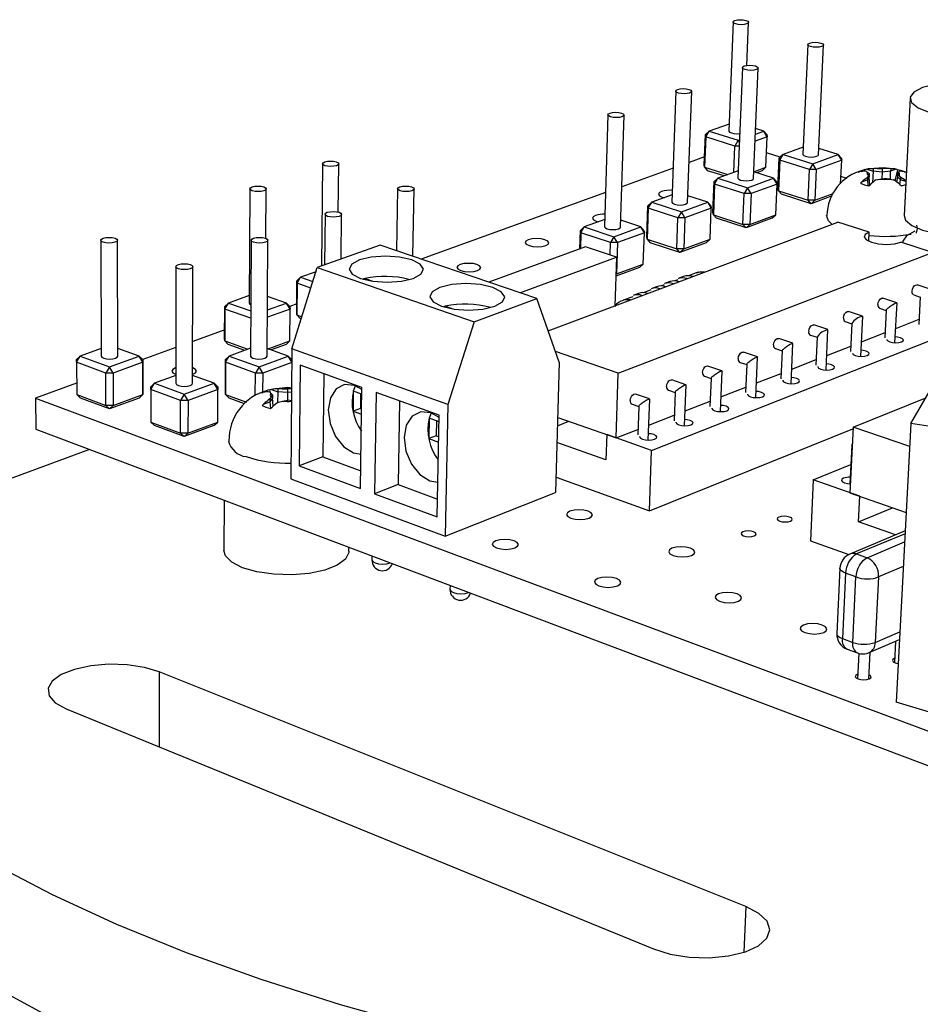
# Model space of a CAD drawing. Extents: x 0 to 195, y 0 to 150.
# Tile 5 of 6: x 130 to 159, y 119 to 150. Entities that reach past the tile are written whole.
import ezdxf

# ---------------------------------------------------------------- set-up
doc = ezdxf.new("R2010")
doc.units = 0
doc.layers.get('0').update_dxf_attribs({"linetype": 'CONTINUOUS'})

msp = doc.modelspace()

# ---------------------------------------------------------------- linework, layer by layer
at = {"color": 7, "linetype": 'CONTINUOUS'}
for p, q in [((152.667, 149.886), (152.531, 146.427)), ((153.105, 148.507), (153.16, 149.873)), ((155.042, 149.169), (154.887, 145.687)), ((155.38, 145.672), (155.539, 149.154)), ((152.963, 148.438), (152.822, 144.932)), ((153.32, 144.919), (153.464, 148.424)), ((150.848, 147.694), (150.724, 144.166)), ((151.225, 144.153), (151.354, 147.682)), ((158.288, 147.469), (158.094, 143.741)), ((148.698, 146.938), (148.589, 143.386)), ((149.095, 143.375), (149.208, 146.928)), ((151.908, 146.42), (151.788, 146.31)), ((151.802, 146.238), (151.908, 146.42)), ((152.54, 146.646), (151.908, 146.42)), ((151.908, 146.42), (152.834, 146.129)), ((153.378, 146.325), (153.644, 146.42)), ((153.644, 146.42), (153.385, 146.501)), ((153.753, 146.238), (153.644, 146.42)), ((153.738, 146.31), (153.644, 146.42)), ((151.752, 145.345), (151.788, 146.31)), ((151.802, 146.238), (151.765, 145.272)), ((151.802, 146.238), (151.788, 146.31)), ((152.727, 145.945), (151.802, 146.238)), ((152.834, 146.129), (152.727, 145.945)), ((152.834, 146.129), (152.871, 146.142)), ((152.868, 146.071), (152.834, 146.129)), ((153.753, 146.238), (153.369, 146.099)), ((153.712, 145.272), (153.753, 146.238)), ((153.738, 146.31), (153.753, 146.238)), ((152.694, 145.109), (152.727, 145.945)), ((152.863, 145.945), (152.727, 145.945)), ((154.16, 145.59), (153.731, 145.726)), ((154.897, 145.912), (154.259, 145.679)), ((156.008, 145.679), (155.389, 145.873)), ((151.762, 145.604), (151.272, 145.427)), ((154.094, 144.597), (154.136, 145.568)), ((154.151, 145.495), (154.109, 144.523)), ((154.259, 145.679), (154.136, 145.568)), ((154.151, 145.495), (154.136, 145.568)), ((154.151, 145.495), (154.259, 145.679)), ((155.092, 145.198), (154.151, 145.495)), ((154.259, 145.679), (155.199, 145.383)), ((155.199, 145.383), (156.008, 145.679)), ((156.119, 145.495), (155.31, 145.198)), ((156.119, 145.495), (156.008, 145.679)), ((156.101, 145.568), (156.008, 145.679)), ((156.083, 144.748), (156.119, 145.495)), ((156.101, 145.568), (156.119, 145.495)), ((139.635, 145.385), (139.601, 142.134)), ((140.135, 143.85), (140.153, 145.381)), ((150.762, 145.243), (149.136, 144.656)), ((151.765, 145.272), (151.752, 145.345)), ((151.765, 145.272), (152.497, 145.038)), ((151.765, 145.272), (151.861, 145.163)), ((152.382, 144.996), (151.861, 145.163)), ((152.832, 145.16), (152.189, 144.926)), ((153.329, 145.132), (153.712, 145.272)), ((153.953, 144.926), (153.329, 145.125)), ((153.591, 145.163), (153.413, 145.098)), ((153.591, 145.163), (153.712, 145.272)), ((155.048, 144.223), (155.092, 145.198)), ((155.199, 145.383), (155.092, 145.198)), ((155.31, 145.198), (155.092, 145.198)), ((155.31, 145.198), (155.199, 145.383)), ((155.31, 145.198), (155.265, 144.223)), ((156.634, 145.114), (156.685, 145.126)), ((156.91, 145.21), (156.855, 145.196)), ((156.865, 145.143), (156.855, 145.196)), ((156.893, 145.143), (156.938, 145.115)), ((156.91, 145.21), (157.114, 145.145)), ((156.938, 145.115), (156.991, 145.073)), ((157.45, 145.259), (156.986, 145.223)), ((157.114, 145.145), (157.089, 144.781)), ((157.118, 145.226), (157.114, 145.145)), ((157.398, 145.12), (157.114, 145.145)), ((157.247, 145.23), (157.118, 145.226)), ((157.247, 145.23), (157.403, 145.226)), ((157.398, 145.12), (157.39, 144.906)), ((157.403, 145.226), (157.398, 145.12)), ((157.669, 145.145), (157.398, 145.12)), ((157.552, 145.23), (157.403, 145.226)), ((157.811, 145.212), (157.45, 145.259)), ((157.673, 145.226), (157.552, 145.23)), ((157.667, 144.889), (157.669, 145.145)), ((157.673, 145.226), (157.669, 145.145)), ((157.842, 145.21), (157.669, 145.145)), ((157.886, 145.196), (157.808, 144.841)), ((157.886, 145.196), (157.842, 145.21)), ((157.918, 145.115), (157.89, 145.073)), ((157.918, 145.115), (157.94, 145.143)), ((158.108, 145.126), (158.148, 145.114)), ((152.029, 143.837), (152.067, 144.815)), ((152.189, 144.926), (152.067, 144.815)), ((152.081, 144.74), (152.067, 144.815)), ((152.081, 144.74), (152.189, 144.926)), ((152.189, 144.926), (153.131, 144.624)), ((153.131, 144.624), (153.953, 144.926)), ((154.064, 144.74), (153.953, 144.926)), ((154.049, 144.815), (153.953, 144.926)), ((154.049, 144.815), (154.064, 144.74)), ((156.287, 144.919), (156.094, 144.98)), ((156.76, 144.808), (156.717, 144.762)), ((156.76, 144.808), (156.935, 144.872)), ((156.986, 144.967), (156.935, 144.872)), ((156.939, 144.954), (156.935, 144.872)), ((156.935, 144.872), (156.947, 144.688)), ((156.963, 145.011), (156.939, 144.954)), ((156.963, 145.011), (156.991, 145.073)), ((156.991, 145.073), (156.986, 144.967)), ((157.005, 144.704), (156.986, 144.967)), ((157.205, 144.87), (157.328, 144.896)), ((157.328, 144.896), (157.478, 144.92)), ((157.635, 144.896), (157.478, 144.92)), ((157.635, 144.896), (157.762, 144.87)), ((157.885, 144.967), (157.857, 144.807)), ((157.89, 145.073), (157.885, 144.967)), ((157.983, 144.872), (157.885, 144.967)), ((157.944, 145.011), (157.89, 145.073)), ((157.987, 144.954), (157.944, 145.011)), ((157.96, 144.727), (157.983, 144.872)), ((157.987, 144.954), (157.983, 144.872)), ((158.15, 144.82), (157.983, 144.872)), ((137.329, 144.589), (137.311, 140.962)), ((137.842, 143.012), (137.852, 144.587)), ((142.02, 144.59), (141.989, 142.623)), ((142.507, 142.447), (142.543, 144.585)), ((148.623, 144.471), (142.767, 142.358)), ((152.081, 144.74), (152.043, 143.761)), ((153.022, 144.437), (152.081, 144.74)), ((153.131, 144.624), (153.022, 144.437)), ((153.242, 144.437), (153.131, 144.624)), ((154.064, 144.74), (153.242, 144.437)), ((154.023, 143.761), (154.064, 144.74)), ((154.109, 144.523), (154.094, 144.597)), ((154.109, 144.523), (155.048, 144.223)), ((154.109, 144.523), (154.204, 144.413)), ((156.979, 144.679), (157.027, 144.724)), ((157.964, 144.724), (158.016, 144.679)), ((150.085, 144.159), (149.963, 144.048)), ((149.975, 143.972), (150.085, 144.159)), ((150.732, 144.395), (150.085, 144.159)), ((150.085, 144.159), (151.028, 143.853)), ((151.028, 143.853), (151.864, 144.159)), ((151.864, 144.159), (151.233, 144.364)), ((151.976, 143.972), (151.864, 144.159)), ((151.962, 144.048), (151.864, 144.159)), ((152.982, 143.456), (153.022, 144.437)), ((153.242, 144.437), (153.022, 144.437)), ((153.242, 144.437), (153.202, 143.456)), ((155.142, 144.113), (154.204, 144.413)), ((155.265, 144.223), (155.048, 144.223)), ((155.142, 144.113), (155.048, 144.223)), ((155.811, 144.362), (155.142, 144.113)), ((155.142, 144.113), (155.265, 144.223)), ((155.265, 144.223), (155.843, 144.438)), ((149.93, 143.064), (149.963, 144.048)), ((149.975, 143.972), (149.942, 142.987)), ((149.975, 143.972), (149.963, 144.048)), ((150.918, 143.664), (149.975, 143.972)), ((151.028, 143.853), (150.918, 143.664)), ((151.14, 143.664), (151.028, 143.853)), ((151.976, 143.972), (151.14, 143.664)), ((151.938, 142.987), (151.976, 143.972)), ((151.962, 144.048), (151.976, 143.972)), ((152.043, 143.761), (152.029, 143.837)), ((139.715, 143.78), (139.698, 142.169)), ((140.226, 142.357), (140.242, 143.776)), ((146.801, 140.082), (155.991, 143.532)), ((148.596, 143.617), (147.945, 143.38)), ((149.739, 143.38), (149.102, 143.59)), ((150.882, 142.677), (150.918, 143.664)), ((151.14, 143.664), (150.918, 143.664)), ((151.14, 143.664), (151.104, 142.677)), ((152.043, 143.761), (152.982, 143.456)), ((152.043, 143.761), (152.14, 143.651)), ((153.079, 143.346), (152.14, 143.651)), ((153.899, 143.651), (153.079, 143.346)), ((153.202, 143.456), (154.023, 143.761)), ((153.899, 143.651), (154.023, 143.761)), ((156.987, 143.213), (155.991, 143.532)), ((147.807, 142.683), (147.824, 143.268)), ((147.945, 143.38), (147.824, 143.268)), ((147.834, 143.191), (147.824, 143.268)), ((147.834, 143.191), (147.945, 143.38)), ((147.945, 143.38), (148.888, 143.068)), ((148.888, 143.068), (149.739, 143.38)), ((149.852, 143.191), (149.739, 143.38)), ((149.84, 143.268), (149.739, 143.38)), ((149.84, 143.268), (149.852, 143.191)), ((153.202, 143.456), (152.982, 143.456)), ((153.079, 143.346), (152.982, 143.456)), ((153.079, 143.346), (153.202, 143.456)), ((156.973, 142.926), (156.987, 143.213)), ((132.595, 142.953), (132.615, 139.276)), ((133.142, 139.278), (133.126, 142.955)), ((137.369, 142.955), (137.35, 139.278)), ((137.878, 139.276), (137.901, 142.953)), ((147.834, 143.191), (147.82, 142.688)), ((148.778, 142.878), (147.834, 143.191)), ((148.888, 143.068), (148.778, 142.878)), ((149.001, 142.878), (148.888, 143.068)), ((149.852, 143.191), (149.001, 142.878)), ((149.819, 142.199), (149.852, 143.191)), ((149.942, 142.987), (149.93, 143.064)), ((149.942, 142.987), (150.882, 142.677)), ((149.942, 142.987), (150.041, 142.876)), ((151.104, 142.677), (151.938, 142.987)), ((151.815, 142.876), (151.938, 142.987)), ((141.467, 142.801), (139.471, 142.087)), ((146.443, 141.106), (141.467, 142.801)), ((147.982, 142.747), (144.92, 141.624)), ((148.965, 142.42), (147.982, 142.747)), ((148.765, 142.486), (148.778, 142.878)), ((149.001, 142.878), (148.778, 142.878)), ((149.001, 142.878), (148.97, 141.884)), ((150.981, 142.566), (150.041, 142.876)), ((151.104, 142.677), (150.882, 142.677)), ((150.981, 142.566), (150.882, 142.677)), ((151.815, 142.876), (150.981, 142.566)), ((150.981, 142.566), (151.104, 142.677)), ((158.999, 142.567), (157.99, 142.891)), ((158.05, 142.894), (158.048, 142.872)), ((145.904, 141.289), (148.965, 142.42)), ((148.965, 142.42), (148.916, 140.876)), ((149.02, 138.735), (158.999, 142.567)), ((134.981, 142.115), (134.982, 138.413)), ((135.514, 138.412), (135.518, 142.115)), ((138.665, 139.508), (139.471, 142.087)), ((139.471, 142.087), (144.449, 140.366)), ((149.696, 142.089), (148.945, 141.809)), ((148.97, 141.884), (149.819, 142.199)), ((149.696, 142.089), (149.819, 142.199)), ((138.817, 140.665), (138.826, 141.669)), ((138.942, 141.781), (138.826, 141.669)), ((138.829, 141.589), (138.826, 141.669)), ((138.829, 141.589), (138.942, 141.781)), ((139.43, 141.956), (138.942, 141.781)), ((138.942, 141.781), (139.333, 141.646)), ((140.983, 141.736), (140.931, 141.718)), ((140.982, 141.704), (140.983, 141.736)), ((141.21, 141.658), (140.983, 141.736)), ((148.947, 141.863), (148.97, 141.884)), ((148.97, 141.884), (148.948, 141.884)), ((150.913, 141.699), (150.822, 141.665)), ((151.095, 141.802), (150.924, 141.738)), ((151.502, 141.92), (151.25, 141.825)), ((138.829, 141.589), (138.82, 140.584)), ((139.267, 141.436), (138.829, 141.589)), ((150.054, 141.377), (149.821, 141.289)), ((150.237, 141.48), (150.065, 141.415)), ((150.484, 141.538), (150.392, 141.504)), ((150.667, 141.641), (150.495, 141.577)), ((158.951, 141.391), (158.507, 141.535)), ((137.312, 141.198), (136.649, 140.961)), ((138.49, 140.961), (137.89, 141.172)), ((144.449, 140.366), (146.443, 141.106)), ((147.149, 139.085), (146.443, 141.106)), ((149.482, 141.162), (149.179, 141.048)), ((149.666, 141.266), (149.493, 141.201)), ((157.869, 140.97), (157.425, 141.115)), ((158.401, 141.217), (158.611, 141.149)), ((158.611, 141.153), (158.564, 140.277)), ((136.53, 139.837), (136.534, 140.848)), ((136.535, 140.767), (136.532, 139.755)), ((136.649, 140.961), (136.534, 140.848)), ((136.535, 140.767), (136.534, 140.848)), ((136.535, 140.767), (136.649, 140.961)), ((137.357, 140.476), (136.535, 140.767)), ((136.649, 140.961), (137.358, 140.711)), ((138.605, 140.767), (137.886, 140.507)), ((137.887, 140.744), (138.49, 140.961)), ((138.605, 140.767), (138.49, 140.961)), ((138.602, 140.848), (138.49, 140.961)), ((138.819, 140.934), (138.597, 140.853)), ((138.597, 139.755), (138.605, 140.767)), ((138.602, 140.848), (138.605, 140.767)), ((143.534, 140.856), (143.48, 140.836)), ((143.533, 140.821), (143.534, 140.856)), ((143.787, 140.768), (143.534, 140.856)), ((157.318, 140.797), (157.529, 140.728)), ((157.529, 140.732), (157.484, 139.852)), ((157.807, 139.698), (157.873, 140.964)), ((138.82, 140.584), (138.817, 140.665)), ((138.82, 140.584), (138.983, 140.526)), ((138.82, 140.584), (138.93, 140.472)), ((138.963, 140.461), (138.93, 140.472)), ((156.777, 140.546), (156.333, 140.692)), ((156.719, 139.268), (156.782, 140.539)), ((157.831, 140.155), (158.573, 140.446)), ((136.531, 140.108), (135.515, 139.742)), ((144.449, 140.366), (143.616, 137.743)), ((150.079, 136.278), (160.01, 140.204)), ((155.676, 140.117), (155.232, 140.265)), ((155.62, 138.835), (155.68, 140.111)), ((156.225, 140.373), (156.436, 140.303)), ((156.437, 140.307), (156.394, 139.424)), ((136.532, 139.755), (136.53, 139.837)), ((154.565, 139.685), (154.121, 139.834)), ((155.123, 139.945), (155.334, 139.874)), ((155.335, 139.879), (155.294, 138.992)), ((156.741, 139.728), (157.492, 140.023)), ((132.614, 139.517), (131.942, 139.277)), ((133.816, 139.277), (133.141, 139.522)), ((134.982, 139.549), (133.928, 139.169)), ((136.532, 139.755), (137.266, 139.492)), ((136.532, 139.755), (136.645, 139.643)), ((137.168, 139.456), (136.645, 139.643)), ((137.352, 139.523), (136.677, 139.277)), ((138.551, 139.277), (137.879, 139.517)), ((137.912, 139.505), (138.597, 139.755)), ((138.48, 139.643), (138.008, 139.471)), ((138.48, 139.643), (138.597, 139.755)), ((138.665, 139.508), (138.631, 135.38)), ((143.616, 137.743), (138.665, 139.508)), ((154.011, 139.513), (154.222, 139.441)), ((154.512, 138.398), (154.569, 139.679)), ((155.642, 139.297), (156.402, 139.595)), ((131.825, 139.079), (131.942, 139.277)), ((131.825, 139.079), (131.828, 139.164)), ((131.942, 139.277), (131.828, 139.164)), ((131.942, 139.277), (132.871, 138.937)), ((132.871, 138.937), (133.816, 139.277)), ((133.932, 139.079), (133.816, 139.277)), ((133.933, 139.164), (133.816, 139.277)), ((133.933, 139.164), (133.932, 139.079)), ((133.933, 139.164), (133.936, 138.139)), ((136.556, 138.139), (136.56, 139.164)), ((136.677, 139.277), (136.56, 139.164)), ((136.561, 139.079), (136.56, 139.164)), ((136.561, 139.079), (136.677, 139.277)), ((136.677, 139.277), (137.623, 138.937)), ((137.623, 138.937), (138.551, 139.277)), ((138.661, 139.09), (138.551, 139.277)), ((138.662, 139.166), (138.551, 139.277)), ((149.02, 138.735), (147.031, 139.423)), ((153.444, 139.249), (153, 139.4)), ((153.394, 137.956), (153.448, 139.243)), ((154.223, 139.446), (154.184, 138.555)), ((154.533, 138.862), (155.302, 139.164)), ((158.313, 137.138), (159.58, 139.327)), ((132.754, 138.738), (131.825, 139.079)), ((131.825, 139.079), (131.833, 138.053)), ((132.871, 138.937), (132.754, 138.738)), ((132.988, 138.738), (132.871, 138.937)), ((133.932, 139.079), (132.988, 138.738)), ((133.935, 138.053), (133.932, 139.079)), ((134.982, 138.905), (134.968, 138.9)), ((136.561, 139.079), (136.557, 138.053)), ((137.506, 138.738), (136.561, 139.079)), ((137.623, 138.937), (137.506, 138.738)), ((137.74, 138.738), (137.623, 138.937)), ((138.661, 139.077), (137.74, 138.738)), ((138.922, 138.983), (138.894, 135.79)), ((140.889, 138.279), (138.922, 138.983)), ((147.149, 139.085), (147.035, 134.944)), ((152.312, 138.809), (151.868, 138.961)), ((152.889, 139.077), (153.101, 139.005)), ((153.101, 139.01), (153.064, 138.115)), ((132.988, 138.738), (132.754, 138.738)), ((132.759, 137.71), (132.754, 138.738)), ((132.988, 138.738), (132.993, 137.71)), ((134.982, 138.66), (134.303, 138.413)), ((136.193, 138.413), (135.514, 138.659)), ((137.502, 138.016), (137.506, 138.738)), ((137.74, 138.738), (137.506, 138.738)), ((137.74, 138.738), (137.736, 138.127)), ((139.673, 138.714), (139.645, 136.076)), ((148.955, 136.675), (149.02, 138.735)), ((151.756, 138.637), (151.968, 138.564)), ((151.969, 138.569), (151.934, 137.671)), ((152.266, 137.511), (152.317, 138.802)), ((153.414, 138.424), (154.191, 138.728)), ((131.83, 138.412), (130.525, 137.941)), ((134.185, 138.213), (134.303, 138.413)), ((134.185, 138.213), (134.186, 138.299)), ((135.131, 137.866), (134.185, 138.213)), ((134.185, 138.213), (134.187, 137.18)), ((134.303, 138.413), (134.186, 138.299)), ((134.303, 138.413), (135.249, 138.066)), ((135.249, 138.066), (136.193, 138.413)), ((136.311, 138.213), (135.367, 137.866)), ((136.311, 138.213), (136.193, 138.413)), ((136.31, 138.299), (136.193, 138.413)), ((136.308, 137.18), (136.311, 138.213)), ((136.31, 138.299), (136.311, 138.213)), ((138.017, 138.219), (137.963, 138.207)), ((138.017, 138.219), (138.222, 138.145)), ((138.223, 138.231), (138.222, 138.145)), ((138.358, 138.233), (138.223, 138.231)), ((138.358, 138.233), (138.523, 138.227)), ((138.523, 138.227), (138.522, 138.116)), ((138.654, 138.232), (138.523, 138.227)), ((140.676, 138.322), (140.614, 138.164)), ((140.846, 135.068), (140.889, 138.279)), ((151.171, 138.365), (150.727, 138.518)), ((151.127, 137.062), (151.175, 138.358)), ((152.284, 137.981), (153.071, 138.289)), ((130.525, 137.941), (168.71, 123.687)), ((130.525, 137.941), (130.536, 136.952)), ((131.833, 138.053), (132.759, 137.71)), ((131.833, 138.053), (131.952, 137.941)), ((132.878, 137.597), (131.952, 137.941)), ((133.819, 137.941), (132.878, 137.597)), ((132.993, 137.71), (133.935, 138.053)), ((133.819, 137.941), (133.935, 138.053)), ((133.936, 138.139), (133.935, 138.053)), ((135.249, 138.066), (135.131, 137.866)), ((135.367, 137.866), (135.249, 138.066)), ((136.557, 138.053), (136.556, 138.139)), ((136.557, 138.053), (137.224, 137.81)), ((136.557, 138.053), (136.672, 137.941)), ((137.163, 137.762), (136.672, 137.941)), ((137.706, 138.112), (137.755, 138.123)), ((137.962, 138.134), (137.999, 138.1)), ((137.98, 138.117), (137.963, 138.207)), ((138.003, 137.98), (137.968, 137.914)), ((138.045, 137.938), (137.968, 137.828)), ((137.968, 137.914), (137.968, 137.828)), ((137.999, 138.1), (138.045, 138.05)), ((138.003, 137.98), (138.045, 138.05)), ((138.045, 138.05), (138.045, 137.938)), ((138.073, 137.691), (138.045, 137.938)), ((138.222, 138.145), (138.21, 137.798)), ((138.522, 138.116), (138.222, 138.145)), ((138.522, 138.116), (138.521, 137.87)), ((138.653, 138.128), (138.522, 138.116)), ((140.614, 138.164), (140.606, 137.526)), ((140.886, 138.066), (140.614, 138.164)), ((140.846, 138.081), (140.839, 137.613)), ((141.335, 138.119), (141.289, 134.905)), ((143.338, 137.403), (141.335, 138.119)), ((150.018, 137.917), (149.574, 138.071)), ((149.978, 136.608), (150.023, 137.91)), ((150.614, 138.193), (150.826, 138.12)), ((150.826, 138.125), (150.794, 137.223)), ((156.478, 137.021), (158.782, 137.949)), ((132.993, 137.71), (132.759, 137.71)), ((132.878, 137.597), (132.759, 137.71)), ((132.878, 137.597), (132.993, 137.71)), ((135.13, 136.83), (135.131, 137.866)), ((135.367, 137.866), (135.131, 137.866)), ((135.367, 137.866), (135.366, 136.83)), ((137.766, 137.753), (137.717, 137.703)), ((137.766, 137.753), (137.968, 137.828)), ((137.968, 137.828), (137.99, 137.616)), ((137.98, 137.607), (138.034, 137.656)), ((138.236, 137.817), (138.371, 137.846)), ((138.371, 137.846), (138.536, 137.873)), ((138.651, 137.854), (138.536, 137.873)), ((140.839, 137.613), (140.606, 137.526)), ((140.839, 137.613), (140.88, 137.599)), ((142.083, 137.852), (142.04, 135.196)), ((143.616, 137.743), (143.534, 133.558)), ((149.46, 137.745), (149.673, 137.671)), ((149.673, 137.676), (149.643, 136.771)), ((151.145, 137.534), (151.941, 137.846)), ((140.606, 137.526), (140.878, 137.428)), ((143.023, 137.3), (143.012, 136.657)), ((143.089, 137.461), (143.023, 137.3)), ((143.334, 137.188), (143.023, 137.3)), ((143.276, 134.17), (143.338, 137.403)), ((147.101, 137.33), (148.955, 136.675)), ((149.995, 137.083), (150.8, 137.399)), ((134.187, 137.18), (135.13, 136.83)), ((134.187, 137.18), (134.305, 137.067)), ((135.248, 136.717), (134.305, 137.067)), ((136.19, 137.067), (135.248, 136.717)), ((135.366, 136.83), (136.308, 137.18)), ((136.19, 137.067), (136.308, 137.18)), ((143.254, 137.217), (143.245, 136.747)), ((147.094, 137.062), (147.459, 137.204)), ((150.013, 134.359), (156.475, 136.962)), ((156.478, 137.021), (156.375, 134.933)), ((158.274, 136.405), (156.478, 137.021)), ((158.313, 137.138), (157.841, 128.29)), ((158.997, 137.028), (158.313, 137.138)), ((130.536, 136.952), (168.623, 122.591)), ((135.366, 136.83), (135.13, 136.83)), ((135.248, 136.717), (135.13, 136.83)), ((135.248, 136.717), (135.366, 136.83)), ((143.245, 136.747), (143.012, 136.657)), ((143.012, 136.657), (143.322, 136.545)), ((143.245, 136.747), (143.325, 136.718)), ((148.656, 136.781), (148.631, 135.982)), ((150.079, 136.278), (148.656, 136.781)), ((148.955, 136.675), (149.649, 136.947)), ((148.631, 135.982), (147.079, 136.535)), ((156.438, 136.438), (156.378, 135.223)), ((132.239, 136.31), (123.217, 132.979)), ((139.645, 136.076), (138.894, 135.79)), ((139.645, 136.076), (140.854, 135.632)), ((140.624, 136.201), (140.861, 136.16)), ((150.013, 134.359), (150.079, 136.278)), ((138.894, 135.79), (140.846, 135.068)), ((155.21, 135.342), (156.408, 135.829)), ((147.048, 135.427), (150.013, 134.359)), ((138.631, 135.38), (143.534, 133.558)), ((142.04, 135.196), (141.289, 134.905)), ((142.04, 135.196), (143.287, 134.737)), ((143.039, 135.318), (143.297, 135.276)), ((155.21, 135.342), (155.121, 133.409)), ((156.688, 134.824), (155.21, 135.342)), ((141.289, 134.905), (143.276, 134.17)), ((143.534, 133.558), (147.035, 134.944)), ((156.375, 134.933), (158.162, 134.308)), ((156.648, 134.013), (156.688, 134.824)), ((136.513, 134.698), (136.507, 133.102)), ((156.648, 134.013), (157.725, 134.461)), ((157.826, 133.597), (156.648, 134.013)), ((158.131, 133.725), (156.377, 132.99)), ((140.473, 133.078), (140.475, 133.205)), ((155.121, 133.409), (156.34, 132.973)), ((141.206, 132.929), (141.204, 132.801)), ((156.591, 132.991), (156.923, 132.873)), ((156.061, 132.539), (155.96, 130.464)), ((156.239, 132.381), (156.137, 130.304)), ((156.57, 132.262), (156.239, 132.381)), ((143.684, 131.994), (143.682, 131.868)), ((156.467, 130.183), (156.57, 132.262)), ((157.287, 132.262), (157.18, 130.183)), ((156.137, 130.304), (156.467, 130.183)), ((156.991, 129.859), (157.947, 130.272)), ((157.829, 130.221), (157.793, 129.544)), ((156.286, 129.969), (156.616, 129.847)), ((156.656, 129.834), (156.616, 129.031)), ((156.975, 129.017), (157.019, 129.871)), ((153.076, 121.793), (134.449, 129.251)), ((160.575, 127.455), (157.841, 128.29)), ((131.501, 128.077), (150.14, 120.448))]:
    msp.add_line(p, q, dxfattribs=at)
at = {"color": 8, "linetype": 'CONTINUOUS'}
for p, q in [((158.126, 133.635), (156.591, 132.991)), ((156.923, 132.873), (158.112, 133.373)), ((141.781, 132.706), (141.788, 132.709)), ((158.071, 132.594), (157.287, 132.262)), ((144.266, 131.769), (144.273, 131.772)), ((157.18, 130.183), (157.96, 130.52)), ((134.449, 129.251), (134.452, 126.869)), ((153.076, 121.793), (153.014, 120.342))]:
    msp.add_line(p, q, dxfattribs=at)
at = {"color": 7, "linetype": 'CONTINUOUS', "flags": 128}
for points in [[(153.076, 149.936), (153.135, 149.91), (153.16, 149.88), (153.147, 149.849), (153.099, 149.823), (153.023, 149.806), (152.93, 149.8), (152.835, 149.806), (152.751, 149.823), (152.692, 149.849), (152.668, 149.88), (152.68, 149.91), (152.728, 149.936), (152.804, 149.953), (152.897, 149.959), (152.993, 149.953), (153.076, 149.936)], [(155.453, 149.218), (155.513, 149.192), (155.539, 149.161), (155.527, 149.13), (155.479, 149.104), (155.403, 149.087), (155.309, 149.081), (155.213, 149.087), (155.128, 149.104), (155.068, 149.13), (155.042, 149.161), (155.054, 149.192), (155.102, 149.218), (155.178, 149.236), (155.272, 149.242), (155.368, 149.236), (155.453, 149.218)], [(153.378, 148.489), (153.438, 148.462), (153.464, 148.431), (153.451, 148.4), (153.403, 148.373), (153.325, 148.355), (153.23, 148.349), (153.133, 148.355), (153.048, 148.373), (152.989, 148.4), (152.963, 148.431), (152.976, 148.462), (153.025, 148.489), (153.102, 148.507), (153.196, 148.513), (153.293, 148.507), (153.378, 148.489)], [(161.25, 147.02), (161.516, 147.161), (161.628, 147.326), (161.576, 147.499), (161.367, 147.662), (161.021, 147.801), (160.572, 147.901), (160.065, 147.954), (159.547, 147.954), (159.069, 147.901), (158.677, 147.801), (158.409, 147.662), (158.292, 147.499), (158.337, 147.326), (158.541, 147.161), (158.886, 147.02), (159.337, 146.918), (159.85, 146.864), (160.374, 146.864), (160.857, 146.918), (161.25, 147.02)], [(151.269, 147.747), (151.328, 147.72), (151.353, 147.688), (151.34, 147.657), (151.29, 147.629), (151.212, 147.611), (151.116, 147.605), (151.018, 147.611), (150.933, 147.629), (150.874, 147.657), (150.849, 147.688), (150.862, 147.72), (150.912, 147.747), (150.991, 147.765), (151.086, 147.772), (151.184, 147.765), (151.269, 147.747)], [(149.123, 146.993), (149.183, 146.966), (149.207, 146.933), (149.193, 146.901), (149.142, 146.873), (149.062, 146.855), (148.966, 146.848), (148.867, 146.855), (148.782, 146.873), (148.723, 146.901), (148.698, 146.933), (148.713, 146.966), (148.764, 146.993), (148.843, 147.011), (148.94, 147.018), (149.038, 147.011), (149.123, 146.993)], [(152.531, 146.427), (152.532, 146.42), (152.557, 146.389), (152.615, 146.363), (152.697, 146.345), (152.792, 146.338), (152.879, 146.344)], [(140.073, 145.445), (140.131, 145.417), (140.152, 145.383), (140.135, 145.349), (140.08, 145.321), (139.997, 145.302), (139.898, 145.295), (139.799, 145.302), (139.714, 145.321), (139.656, 145.349), (139.635, 145.383), (139.653, 145.417), (139.707, 145.445), (139.79, 145.464), (139.889, 145.471), (139.988, 145.464), (140.073, 145.445)], [(154.887, 145.687), (154.887, 145.679), (154.913, 145.647), (154.972, 145.62), (155.056, 145.602), (155.152, 145.596), (155.245, 145.602), (155.321, 145.62), (155.368, 145.647), (155.38, 145.672)], [(158.148, 145.114), (158.027, 145.159), (157.886, 145.196)], [(158.165, 145.105), (158.145, 145.116), (158.08, 145.137)], [(152.822, 144.932), (152.823, 144.926), (152.848, 144.893), (152.907, 144.866), (152.992, 144.847), (153.088, 144.841), (153.182, 144.847), (153.259, 144.866), (153.307, 144.893), (153.32, 144.919)], [(137.773, 144.651), (137.831, 144.622), (137.852, 144.588), (137.833, 144.553), (137.777, 144.524), (137.693, 144.505), (137.593, 144.498), (137.493, 144.505), (137.407, 144.524), (137.35, 144.553), (137.329, 144.588), (137.348, 144.622), (137.404, 144.651), (137.488, 144.67), (137.588, 144.677), (137.688, 144.67), (137.773, 144.651)], [(142.461, 144.651), (142.52, 144.622), (142.543, 144.588), (142.526, 144.553), (142.471, 144.524), (142.388, 144.505), (142.288, 144.498), (142.188, 144.505), (142.102, 144.524), (142.043, 144.553), (142.02, 144.588), (142.038, 144.622), (142.092, 144.651), (142.175, 144.67), (142.274, 144.677), (142.375, 144.67), (142.461, 144.651)], [(150.392, 144.502), (150.319, 144.461), (150.299, 144.413), (150.335, 144.365), (150.421, 144.324), (150.488, 144.306)], [(156.717, 144.762), (156.838, 144.717), (156.979, 144.679)], [(158.016, 144.679), (158.123, 144.711), (158.145, 144.719)], [(150.724, 144.166), (150.724, 144.159), (150.749, 144.127), (150.808, 144.099), (150.892, 144.08), (150.989, 144.073), (151.084, 144.08), (151.162, 144.099), (151.212, 144.127), (151.225, 144.153)], [(140.162, 143.842), (140.22, 143.813), (140.242, 143.778), (140.224, 143.743), (140.169, 143.714), (140.084, 143.694), (139.984, 143.687), (139.882, 143.694), (139.796, 143.714), (139.737, 143.743), (139.715, 143.778), (139.734, 143.813), (139.789, 143.842), (139.874, 143.862), (139.974, 143.869), (140.075, 143.862), (140.162, 143.842)], [(148.298, 143.742), (148.224, 143.7), (148.202, 143.651), (148.238, 143.602), (148.324, 143.56), (148.391, 143.543)], [(155.806, 143.463), (155.693, 143.57), (155.634, 143.737)], [(158.094, 143.741), (158.142, 143.593), (158.345, 143.422), (158.686, 143.277), (159.133, 143.171), (159.642, 143.115), (160.161, 143.115), (160.64, 143.171), (161.031, 143.277)], [(148.589, 143.386), (148.59, 143.38), (148.614, 143.347), (148.673, 143.318), (148.757, 143.299), (148.855, 143.293), (148.951, 143.299), (149.03, 143.318), (149.08, 143.347), (149.095, 143.375)], [(156.987, 143.213), (156.862, 143.139), (156.833, 143.052), (156.903, 142.965), (157.063, 142.891), (157.287, 142.841), (157.542, 142.824), (157.789, 142.841), (157.99, 142.891)], [(158.433, 143.238), (158.17, 143.095), (158.053, 142.924), (158.05, 142.872)], [(158.49, 143.43), (158.488, 143.43), (158.517, 143.327), (158.483, 143.189), (158.475, 143.177)], [(133.05, 143.02), (133.107, 142.99), (133.126, 142.954), (133.105, 142.919), (133.047, 142.889), (132.96, 142.869), (132.858, 142.862), (132.757, 142.869), (132.671, 142.889), (132.614, 142.919), (132.595, 142.954), (132.616, 142.99), (132.674, 143.02), (132.761, 143.04), (132.863, 143.047), (132.964, 143.04), (133.05, 143.02)], [(137.821, 143.02), (137.88, 142.99), (137.901, 142.954), (137.882, 142.919), (137.825, 142.889), (137.739, 142.869), (137.638, 142.862), (137.536, 142.869), (137.449, 142.889), (137.391, 142.919), (137.369, 142.954), (137.389, 142.99), (137.446, 143.02), (137.531, 143.04), (137.633, 143.047), (137.735, 143.04), (137.821, 143.02)], [(146.169, 142.969), (146.093, 142.926), (146.071, 142.876), (146.105, 142.826), (146.191, 142.784), (146.316, 142.756), (146.461, 142.746), (146.603, 142.756), (146.721, 142.784), (146.797, 142.826), (146.82, 142.876), (146.785, 142.926), (146.698, 142.969), (146.574, 142.997), (146.429, 143.007), (146.287, 142.997), (146.169, 142.969)], [(142.515, 141.745), (142.76, 141.879), (142.837, 142.038), (142.734, 142.196), (142.469, 142.33), (142.082, 142.419), (141.631, 142.45), (141.184, 142.419), (140.809, 142.33), (140.563, 142.196), (140.482, 142.038), (140.581, 141.879), (140.845, 141.745), (141.234, 141.654), (141.689, 141.622), (142.139, 141.654), (142.515, 141.745)], [(135.439, 142.182), (135.497, 142.152), (135.518, 142.115), (135.497, 142.079), (135.439, 142.049), (135.352, 142.028), (135.25, 142.021), (135.147, 142.028), (135.06, 142.049), (135.002, 142.079), (134.981, 142.115), (135.002, 142.152), (135.06, 142.182), (135.147, 142.202), (135.249, 142.21), (135.352, 142.202), (135.439, 142.182)], [(144.005, 142.182), (143.927, 142.139), (143.903, 142.089), (143.937, 142.038), (144.023, 141.995), (144.148, 141.966), (144.294, 141.956), (144.437, 141.966), (144.557, 141.995), (144.635, 142.038), (144.658, 142.089), (144.624, 142.139), (144.538, 142.182), (144.413, 142.211), (144.268, 142.221), (144.124, 142.211), (144.005, 142.182)], [(140.983, 141.736), (140.934, 141.724), (140.922, 141.721)], [(151.766, 141.946), (151.648, 141.955), (151.505, 141.911)], [(145.102, 140.857), (145.346, 140.994), (145.419, 141.156), (145.311, 141.317), (145.039, 141.453), (144.646, 141.544), (144.19, 141.576), (143.74, 141.544), (143.364, 141.453), (143.118, 141.317), (143.042, 141.156), (143.146, 140.994), (143.416, 140.857), (143.811, 140.765), (144.271, 140.732), (144.725, 140.765), (145.102, 140.857)], [(158.348, 141.335), (158.359, 141.398), (158.385, 141.457), (158.421, 141.505), (158.462, 141.532), (158.502, 141.536), (158.507, 141.535)], [(157.265, 140.915), (157.276, 140.978), (157.302, 141.038), (157.338, 141.085), (157.38, 141.113), (157.42, 141.117), (157.425, 141.115)], [(137.311, 140.962), (137.311, 140.961), (137.331, 140.926), (137.359, 140.908)], [(143.534, 140.856), (143.485, 140.844), (143.475, 140.841)], [(157.533, 140.726), (157.531, 140.727), (157.529, 140.733), (157.532, 140.742), (157.541, 140.754), (157.554, 140.769), (157.572, 140.787), (157.594, 140.806), (157.619, 140.827), (157.646, 140.848), (157.676, 140.87), (157.706, 140.89), (157.735, 140.91), (157.764, 140.927), (157.791, 140.942), (157.815, 140.954), (157.836, 140.963), (157.852, 140.969), (157.864, 140.971), (157.869, 140.97)], [(156.172, 140.49), (156.183, 140.554), (156.209, 140.614), (156.245, 140.662), (156.287, 140.69), (156.328, 140.694), (156.333, 140.692)], [(155.069, 140.062), (155.08, 140.126), (155.106, 140.187), (155.143, 140.234), (155.185, 140.263), (155.226, 140.267), (155.232, 140.265)], [(153.956, 139.631), (153.967, 139.695), (153.993, 139.755), (154.03, 139.803), (154.073, 139.832), (154.114, 139.836), (154.121, 139.834)], [(157.546, 139.802), (157.547, 139.793), (157.576, 139.756), (157.64, 139.725), (157.731, 139.705), (157.834, 139.697), (157.933, 139.705), (158.014, 139.725)], [(158.014, 139.725), (158.064, 139.756), (158.075, 139.793), (158.046, 139.829), (157.982, 139.86), (157.891, 139.88), (157.817, 139.887)], [(154.227, 139.44), (154.225, 139.441), (154.223, 139.446), (154.226, 139.455), (154.234, 139.467), (154.247, 139.483), (154.264, 139.5), (154.286, 139.52), (154.311, 139.54), (154.338, 139.562), (154.368, 139.583), (154.398, 139.604), (154.428, 139.624), (154.457, 139.641), (154.484, 139.657), (154.509, 139.669), (154.53, 139.678), (154.547, 139.684), (154.56, 139.686), (154.565, 139.685)], [(156.925, 139.296), (156.975, 139.327), (156.987, 139.364), (156.958, 139.401), (156.894, 139.432), (156.803, 139.452), (156.728, 139.459)], [(132.615, 139.276), (132.634, 139.241), (132.691, 139.21), (132.776, 139.189), (132.877, 139.182), (132.978, 139.189), (133.064, 139.21), (133.122, 139.241), (133.142, 139.277), (133.142, 139.278)], [(137.35, 139.278), (137.35, 139.277), (137.371, 139.241), (137.429, 139.21), (137.515, 139.189), (137.616, 139.182), (137.717, 139.189), (137.802, 139.21), (137.859, 139.241), (137.878, 139.276)], [(152.833, 139.195), (152.844, 139.259), (152.87, 139.32), (152.908, 139.369), (152.951, 139.397), (152.993, 139.401), (153, 139.4)], [(153.101, 139.01), (153.104, 139.019), (153.112, 139.031), (153.124, 139.046), (153.142, 139.063), (153.163, 139.083), (153.188, 139.104), (153.216, 139.125), (153.245, 139.147), (153.275, 139.168), (153.306, 139.187), (153.335, 139.205), (153.362, 139.22), (153.387, 139.233), (153.408, 139.242), (153.425, 139.248), (153.438, 139.25), (153.446, 139.248), (153.448, 139.243), (153.448, 139.243)], [(156.456, 139.373), (156.457, 139.364), (156.485, 139.327), (156.549, 139.296), (156.64, 139.275), (156.743, 139.268), (156.843, 139.275), (156.925, 139.296)], [(134.968, 138.9), (134.883, 138.854), (134.854, 138.8), (134.883, 138.745), (134.968, 138.699), (134.982, 138.694)], [(135.514, 138.697), (135.521, 138.699), (135.606, 138.745), (135.635, 138.8), (135.605, 138.854), (135.52, 138.9), (135.514, 138.902)], [(151.7, 138.755), (151.711, 138.82), (151.738, 138.881), (151.775, 138.93), (151.819, 138.958), (151.861, 138.963), (151.868, 138.961)], [(155.356, 138.94), (155.356, 138.931), (155.384, 138.894), (155.449, 138.863), (155.54, 138.842), (155.643, 138.834), (155.744, 138.842), (155.826, 138.863)], [(155.826, 138.863), (155.877, 138.894), (155.889, 138.931), (155.861, 138.968), (155.796, 139), (155.706, 139.021), (155.629, 139.027)], [(150.557, 138.312), (150.568, 138.376), (150.594, 138.438), (150.632, 138.487), (150.676, 138.516), (150.719, 138.52), (150.727, 138.518)], [(151.969, 138.569), (151.971, 138.578), (151.979, 138.59), (151.992, 138.605), (152.009, 138.623), (152.031, 138.642), (152.056, 138.663), (152.083, 138.685), (152.112, 138.706), (152.143, 138.727), (152.173, 138.747), (152.202, 138.765), (152.23, 138.78), (152.255, 138.793), (152.276, 138.802), (152.294, 138.808), (152.306, 138.81), (152.314, 138.808), (152.317, 138.803), (152.317, 138.802)], [(154.717, 138.426), (154.768, 138.458), (154.781, 138.495), (154.753, 138.532), (154.689, 138.564), (154.598, 138.585), (154.521, 138.592)], [(134.982, 138.413), (135.002, 138.375), (135.06, 138.344), (135.146, 138.323), (135.248, 138.315), (135.35, 138.323), (135.436, 138.344), (135.494, 138.375), (135.514, 138.412)], [(138.661, 138.262), (138.531, 138.275), (138.083, 138.226)], [(140.888, 138.21), (140.651, 138.341), (140.336, 138.372), (140.067, 138.235), (139.886, 137.951), (139.82, 137.565), (139.877, 137.134), (140.05, 136.724), (140.312, 136.397), (140.624, 136.201)], [(150.826, 138.125), (150.829, 138.133), (150.836, 138.145), (150.849, 138.161), (150.866, 138.178), (150.888, 138.198), (150.912, 138.219), (150.94, 138.24), (150.969, 138.262), (151, 138.283), (151.03, 138.302), (151.059, 138.32), (151.087, 138.336), (151.112, 138.349), (151.134, 138.358), (151.151, 138.364), (151.164, 138.366), (151.172, 138.364), (151.175, 138.359), (151.175, 138.358)], [(154.246, 138.506), (154.246, 138.495), (154.274, 138.458), (154.338, 138.426), (154.429, 138.405), (154.533, 138.397), (154.634, 138.405), (154.717, 138.426)], [(149.403, 137.864), (149.414, 137.929), (149.441, 137.991), (149.479, 138.04), (149.523, 138.069), (149.566, 138.074), (149.574, 138.071)], [(149.678, 137.67), (149.676, 137.67), (149.673, 137.676), (149.675, 137.684), (149.683, 137.697), (149.696, 137.712), (149.713, 137.729), (149.734, 137.749), (149.759, 137.77), (149.786, 137.791), (149.816, 137.813), (149.846, 137.834), (149.877, 137.854), (149.906, 137.872), (149.934, 137.888), (149.959, 137.9), (149.981, 137.91), (149.999, 137.916), (150.012, 137.918), (150.018, 137.917)], [(153.125, 138.065), (153.126, 138.055), (153.153, 138.017), (153.217, 137.985), (153.309, 137.964), (153.413, 137.956), (153.514, 137.964), (153.598, 137.985)], [(153.598, 137.985), (153.65, 138.017), (153.663, 138.055), (153.636, 138.092), (153.571, 138.124), (153.48, 138.146), (153.402, 138.153)], [(137.717, 137.703), (137.836, 137.65), (137.98, 137.607)], [(151.995, 137.621), (151.995, 137.61), (152.022, 137.572), (152.087, 137.54), (152.178, 137.518), (152.283, 137.511), (152.385, 137.518), (152.469, 137.54)], [(152.469, 137.54), (152.521, 137.572), (152.535, 137.61), (152.508, 137.648), (152.444, 137.681), (152.353, 137.702), (152.274, 137.709)], [(143.336, 137.327), (143.079, 137.472), (142.757, 137.504), (142.483, 137.367), (142.296, 137.082), (142.226, 136.693), (142.283, 136.26), (142.457, 135.846), (142.722, 135.516), (143.039, 135.318)], [(150.855, 137.173), (150.855, 137.162), (150.881, 137.124), (150.945, 137.091), (151.037, 137.069), (151.142, 137.061), (151.245, 137.069), (151.329, 137.091)], [(151.329, 137.091), (151.383, 137.124), (151.397, 137.162), (151.37, 137.2), (151.306, 137.233), (151.214, 137.254), (151.135, 137.262)], [(149.703, 136.721), (149.703, 136.709), (149.73, 136.671), (149.794, 136.638), (149.886, 136.616), (149.991, 136.608), (150.094, 136.616), (150.179, 136.638)], [(150.179, 136.638), (150.234, 136.671), (150.248, 136.709), (150.222, 136.748), (150.158, 136.781), (150.066, 136.803), (149.985, 136.81)], [(156.173, 135.4), (156.12, 135.366), (156.108, 135.326), (156.137, 135.286), (156.204, 135.253), (156.298, 135.23), (156.39, 135.222)], [(147.491, 134.348), (147.408, 134.298), (147.385, 134.238), (147.423, 134.178), (147.518, 134.128), (147.655, 134.094), (147.813, 134.082), (147.968, 134.094), (148.097, 134.128), (148.179, 134.178), (148.203, 134.238), (148.164, 134.298), (148.069, 134.348), (147.932, 134.382), (147.774, 134.393), (147.619, 134.382), (147.491, 134.348)], [(154.486, 134.036), (154.532, 134.065), (154.544, 134.1), (154.519, 134.135), (154.462, 134.164), (154.38, 134.184), (154.288, 134.191), (154.198, 134.184), (154.124, 134.164), (154.078, 134.135), (154.066, 134.1), (154.091, 134.065), (154.148, 134.036), (154.229, 134.016), (154.322, 134.009), (154.412, 134.016), (154.486, 134.036)], [(153.343, 133.565), (153.39, 133.595), (153.402, 133.63), (153.377, 133.665), (153.32, 133.695), (153.238, 133.715), (153.145, 133.722), (153.055, 133.715), (152.98, 133.695), (152.933, 133.665), (152.921, 133.63), (152.946, 133.595), (153.003, 133.565), (153.084, 133.545), (153.178, 133.538), (153.268, 133.545), (153.343, 133.565)], [(145.136, 133.409), (145.052, 133.357), (145.026, 133.297), (145.064, 133.236), (145.158, 133.184), (145.296, 133.15), (145.455, 133.138), (145.612, 133.15), (145.743, 133.184), (145.827, 133.236), (145.852, 133.297), (145.814, 133.357), (145.72, 133.409), (145.582, 133.443), (145.423, 133.455), (145.267, 133.443), (145.136, 133.409)], [(151.349, 132.946), (151.43, 132.997), (151.452, 133.059), (151.411, 133.119), (151.313, 133.171), (151.174, 133.206), (151.014, 133.218), (150.857, 133.206), (150.728, 133.171), (150.647, 133.119), (150.624, 133.059), (150.665, 132.997), (150.763, 132.946), (150.902, 132.911), (151.063, 132.899), (151.22, 132.911), (151.349, 132.946)], [(140.473, 133.078), (140.471, 133.042), (140.362, 132.829), (140.1, 132.637), (139.706, 132.482), (139.212, 132.376), (138.658, 132.33), (138.091, 132.345), (137.556, 132.422), (137.099, 132.554), (136.756, 132.73), (136.555, 132.934), (136.507, 133.102)], [(148.997, 131.98), (149.081, 132.033), (149.104, 132.095), (149.064, 132.157), (148.967, 132.21), (148.827, 132.245), (148.665, 132.257), (148.507, 132.245), (148.377, 132.21), (148.293, 132.157), (148.269, 132.095), (148.309, 132.033), (148.406, 131.98), (148.546, 131.945), (148.708, 131.932), (148.866, 131.945), (148.997, 131.98)], [(152.836, 131.491), (152.918, 131.544), (152.939, 131.607), (152.897, 131.669), (152.797, 131.722), (152.655, 131.758), (152.492, 131.77), (152.334, 131.758), (152.204, 131.722), (152.122, 131.669), (152.1, 131.607), (152.142, 131.544), (152.242, 131.491), (152.384, 131.455), (152.547, 131.442), (152.706, 131.455), (152.836, 131.491)], [(155.544, 130.497), (155.626, 130.552), (155.645, 130.616), (155.601, 130.68), (155.498, 130.734), (155.354, 130.77), (155.19, 130.783), (155.03, 130.77), (154.9, 130.734), (154.818, 130.68), (154.798, 130.616), (154.842, 130.552), (154.944, 130.497), (155.089, 130.461), (155.254, 130.448), (155.414, 130.461), (155.544, 130.497)], [(121.138, 130.52), (121.74, 129.448), (122.522, 128.374), (123.487, 127.303), (124.636, 126.241), (125.968, 125.191), (127.484, 124.161), (129.18, 123.154), (131.054, 122.177), (133.099, 121.236), (135.31, 120.337), (137.68, 119.484), (140.198, 118.685), (142.855, 117.943), (145.637, 117.265), (148.532, 116.656), (151.525, 116.119), (154.599, 115.659), (157.739, 115.28)], [(134.449, 129.251), (133.981, 129.391), (133.435, 129.473), (132.853, 129.489), (132.281, 129.44), (131.764, 129.328), (131.345, 129.163), (131.056, 128.957), (130.923, 128.726), (130.955, 128.49), (131.153, 128.268), (131.501, 128.077)], [(157.8, 129.682), (157.784, 129.676), (157.737, 129.644), (157.726, 129.606), (157.753, 129.568), (157.814, 129.536), (157.9, 129.514), (157.906, 129.513)], [(156.623, 129.171), (156.608, 129.165), (156.56, 129.132), (156.548, 129.094), (156.575, 129.055), (156.636, 129.023), (156.722, 129.001), (156.82, 128.993), (156.914, 129.001), (156.991, 129.023)], [(156.991, 129.023), (157.039, 129.055), (157.05, 129.094), (157.023, 129.132), (156.982, 129.156)], [(121.259, 126.786), (121.857, 125.685), (122.633, 124.583), (123.591, 123.485), (124.73, 122.395), (126.052, 121.319), (127.554, 120.262), (129.235, 119.23), (131.091, 118.229), (133.118, 117.264), (135.308, 116.342), (137.655, 115.469), (140.149, 114.65), (142.779, 113.89), (145.534, 113.196), (148.4, 112.572), (151.362, 112.022), (154.406, 111.551), (157.513, 111.163)], [(150.14, 120.448), (150.669, 120.283), (151.277, 120.187), (151.914, 120.168), (152.525, 120.226), (153.062, 120.358), (153.48, 120.551), (153.744, 120.791), (153.835, 121.057), (153.746, 121.326), (153.486, 121.579), (153.076, 121.793)]]:
    msp.add_lwpolyline(points, dxfattribs=at)
at = {"color": 8, "linetype": 'CONTINUOUS', "flags": 128}
for points in [[(151.726, 141.931), (151.561, 141.936), (151.502, 141.92)], [(149.403, 141.059), (149.238, 141.065), (149.179, 141.048)], [(141.204, 132.801), (141.204, 132.798), (141.233, 132.748), (141.308, 132.706), (141.418, 132.678), (141.547, 132.669), (141.674, 132.678), (141.781, 132.706)], [(156.239, 132.381), (156.17, 132.411), (156.116, 132.445), (156.08, 132.482), (156.062, 132.52), (156.061, 132.539)], [(143.682, 131.868), (143.682, 131.862), (143.712, 131.812), (143.789, 131.769), (143.901, 131.741), (144.031, 131.731), (144.159, 131.741), (144.266, 131.769)], [(155.96, 130.464), (155.961, 130.445), (155.979, 130.406), (156.015, 130.369), (156.068, 130.334), (156.137, 130.304)]]:
    msp.add_lwpolyline(points, dxfattribs=at)
at = {"color": 7, "linetype": 'CONTINUOUS'}
for centre, radius, start, end in [((157.16, 143.71), 1.513, 104.0184, 179.0109), ((157.042, 144.352), 0.865, 102.456, 118.1486), ((156.854, 144.312), 0.832, 87.3316, 101.7706), ((157.08, 144.393), 0.834, 87.3639, 101.7701), ((157.002, 145.076), 0.0754, 148.2356, 238.7988), ((157.399, 143.764), 1.474, 84.0541, 95.9463), ((157.705, 144.682), 0.545, 75.4134, 93.3188), ((157.879, 145.05), 0.0758, 328.9874, 59.2114), ((157.971, 144.599), 0.545, 75.4344, 93.3319), ((157.695, 143.848), 1.34, 124.3551, 134.2103), ((157.965, 143.76), 1.345, 124.4025, 134.2241), ((157.481, 146.361), 1.473, 264.0293, 275.9711), ((157.054, 143.678), 1.387, 48.9808, 59.2839), ((157.381, 143.914), 1.204, 50.2552, 59.7716), ((150.647, 143.655), 0.885, 84.1619, 106.7595), ((148.552, 142.909), 0.87, 86.7533, 106.9683), ((157.505, 147.672), 4.594, 263.4631, 280.1933), ((141.623, 138.872), 2.935, 75.0933, 102.6065), ((150.805, 141.244), 0.421, 69.0974, 109.2592), ((151.063, 141.342), 0.419, 70.0338, 109.3166), ((151.234, 141.406), 0.42, 70.0595, 109.3224), ((150.203, 141.021), 0.418, 69.9042, 109.2873), ((150.375, 141.083), 0.42, 68.9005, 109.2399), ((150.633, 141.182), 0.419, 69.9692, 109.302), ((158.453, 141.311), 0.108, 167.4334, 241.0714), ((149.259, 140.646), 0.401, 100.9798, 148.8608), ((149.631, 140.807), 0.418, 69.8176, 109.2676), ((149.804, 140.872), 0.418, 69.8439, 109.2736), ((144.18, 137.998), 2.93, 74.4312, 102.7358), ((157.37, 140.891), 0.108, 167.6602, 241.1867), ((156.278, 140.468), 0.108, 167.891, 241.2986), ((156.877, 140.024), 0.524, 100.5213, 147.2485), ((155.774, 139.598), 0.521, 100.3164, 147.4144), ((155.175, 140.04), 0.109, 168.125, 241.4058), ((154.063, 139.609), 0.109, 168.3615, 241.5108), ((152.941, 139.173), 0.11, 168.6017, 241.6105), ((151.809, 138.734), 0.11, 168.8447, 241.7069), ((138.161, 137.468), 0.765, 85.3556, 100.8778), ((150.666, 138.291), 0.111, 169.0933, 241.7976), ((138.285, 136.614), 1.618, 104.2818, 181.2512), ((138.208, 137.149), 1.085, 103.0551, 117.5495), ((137.899, 137.374), 0.763, 85.3106, 100.879), ((138.812, 136.644), 1.525, 123.5897, 133.3276), ((138.063, 138.042), 0.0866, 137.4549, 225.9664), ((142.137, 137.812), 1.562, 166.9889, 215.8776), ((139.084, 136.543), 1.53, 123.6338, 133.3445), ((149.513, 137.844), 0.111, 169.3424, 241.887), ((144.538, 136.937), 1.557, 166.538, 218.0062), ((137.297, 136.741), 0.665, 194.0927, 262.4217), ((156.599, 136.423), 0.161, 155.5758, 198.7967), ((138.497, 139.979), 4.104, 251.7152, 271.9286), ((156.359, 134.853), 0.577, 87.0659, 108.7728), ((156.578, 132.513), 0.517, 112.7734, 177.1601), ((156.963, 132.37), 0.724, 120.837, 179.0829), ((141.538, 132.795), 0.334, 178.9035, 340.7308), ((157.296, 132.25), 0.726, 120.8971, 179.0367), ((156.66, 132.302), 0.628, 356.3236, 65.2437), ((156.929, 133.318), 1.115, 251.2484, 288.7512), ((144.019, 131.86), 0.337, 178.6734, 340.7023), ((156.46, 130.438), 0.5, 177.0222, 249.7224), ((156.823, 131.212), 1.089, 250.8838, 289.1158), ((156.789, 130.322), 0.505, 249.9026, 293.487)]:
    msp.add_arc(centre, radius, start, end, dxfattribs=at)
at = {"color": 8, "linetype": 'CONTINUOUS'}
for centre, radius, start, end in [((138.523, 136.764), 1.479, 84.9005, 96.3921), ((138.537, 139.319), 1.482, 263.5899, 274.4241), ((156.486, 132.718), 0.293, 68.8345, 111.6588), ((156.442, 130.239), 0.312, 167.9729, 240.0539), ((156.772, 130.118), 0.312, 167.895, 240.0027), ((156.821, 130.175), 0.36, 298.2088, 1.1954)]:
    msp.add_arc(centre, radius, start, end, dxfattribs=at)

doc.saveas('drawing.dxf')
